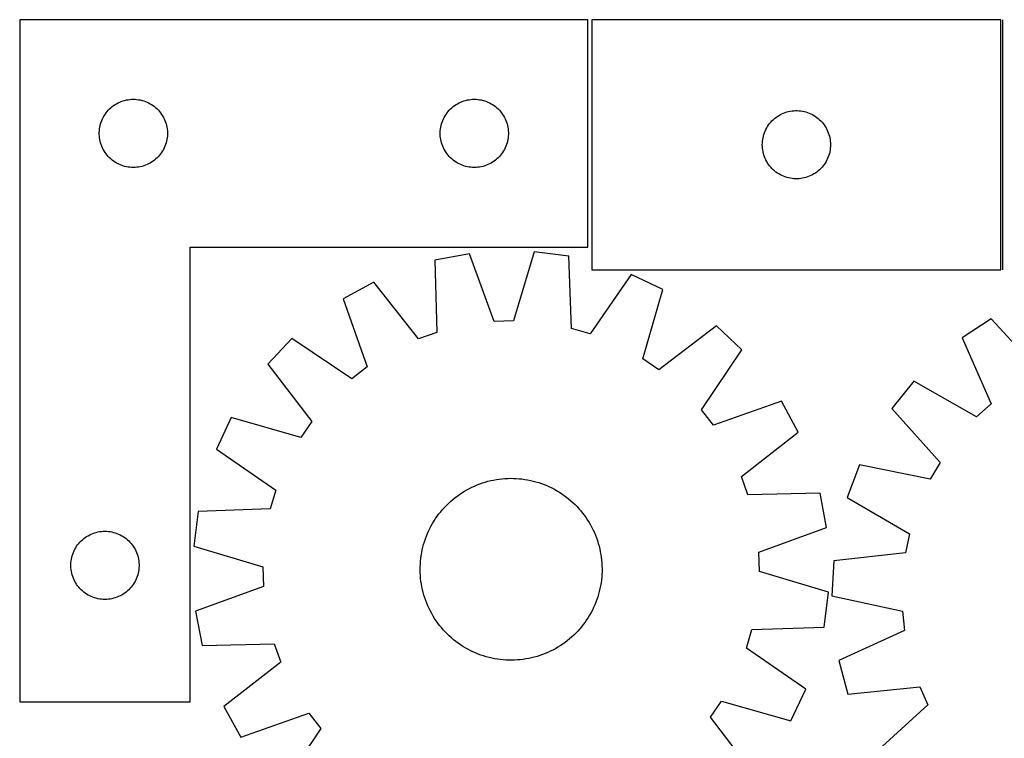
# Model space of a CAD drawing. Header units: millimetres. Extents: x 7 to 1489, y 7 to 2993.
# Tile 9 of 13: x 288 to 721, y 2677 to 2993. Entities that reach past the tile are written whole.
import ezdxf

# ---------------------------------------------------------------- set-up
doc = ezdxf.new("R2010")
doc.units = ezdxf.units.MM
doc.layers.add('COMMON', color=5, linetype='CONTINUOUS', true_color=0x0000ff)
doc.layers.add('CUT', color=7, linetype='CONTINUOUS', true_color=0x000000)

msp = doc.modelspace()

# ---------------------------------------------------------------- linework, layer by layer
at = {"layer": 'COMMON'}
msp.add_line((720.318447, 2883.444127), (720.318447, 2993.444127), dxfattribs=at)
at = {"layer": 'CUT'}
for p, q in [((287.879598, 2993.443626), (287.879598, 2693.443626)), ((537.879598, 2993.443626), (287.879598, 2993.443626)), ((537.879598, 2893.443626), (537.879598, 2993.443626)), ((719.568446, 2993.444127), (539.568446, 2993.444127)), ((539.568446, 2993.444127), (539.568446, 2883.444127)), ((719.568446, 2883.444127), (719.568446, 2993.444127)), ((336.337284, 2958.364125), (337.107417, 2958.423738)), ((337.107417, 2958.423738), (337.879598, 2958.443626)), ((337.879598, 2958.443626), (338.65178, 2958.423738)), ((338.65178, 2958.423738), (339.421913, 2958.364125)), ((486.337284, 2958.364125), (487.107417, 2958.423738)), ((487.107417, 2958.423738), (487.879598, 2958.443626)), ((487.879598, 2958.443626), (488.65178, 2958.423738)), ((488.65178, 2958.423738), (489.421913, 2958.364125)), ((326.871318, 2953.632726), (327.410436, 2954.185909)), ((327.410436, 2954.185909), (327.977317, 2954.710605)), ((327.977317, 2954.710605), (328.570456, 2955.205423)), ((328.570456, 2955.205423), (329.188282, 2955.669051)), ((329.188282, 2955.669051), (329.829156, 2956.10026)), ((329.829156, 2956.10026), (330.491377, 2956.497905)), ((330.491377, 2956.497905), (331.173192, 2956.860933)), ((331.173192, 2956.860933), (331.87279, 2957.18838)), ((331.87279, 2957.18838), (332.588317, 2957.479379)), ((332.588317, 2957.479379), (333.317876, 2957.733157)), ((333.317876, 2957.733157), (334.059532, 2957.949042)), ((334.059532, 2957.949042), (334.811317, 2958.126462)), ((334.811317, 2958.126462), (335.57124, 2958.264945)), ((335.57124, 2958.264945), (336.337284, 2958.364125)), ((339.421913, 2958.364125), (340.187957, 2958.264945)), ((340.187957, 2958.264945), (340.947879, 2958.126462)), ((340.947879, 2958.126462), (341.699665, 2957.949042)), ((341.699665, 2957.949042), (342.441321, 2957.733157)), ((342.441321, 2957.733157), (343.17088, 2957.479379)), ((343.17088, 2957.479379), (343.886407, 2957.18838)), ((343.886407, 2957.18838), (344.586005, 2956.860933)), ((344.586005, 2956.860933), (345.267819, 2956.497905)), ((345.267819, 2956.497905), (345.930041, 2956.10026)), ((345.930041, 2956.10026), (346.570915, 2955.669051)), ((346.570915, 2955.669051), (347.188741, 2955.205423)), ((347.188741, 2955.205423), (347.78188, 2954.710605)), ((347.78188, 2954.710605), (348.348761, 2954.185909)), ((348.348761, 2954.185909), (348.887879, 2953.632726)), ((476.871318, 2953.632726), (477.410436, 2954.185909)), ((477.410436, 2954.185909), (477.977317, 2954.710605)), ((477.977317, 2954.710605), (478.570456, 2955.205423)), ((478.570456, 2955.205423), (479.188282, 2955.669051)), ((479.188282, 2955.669051), (479.829156, 2956.10026)), ((479.829156, 2956.10026), (480.491377, 2956.497905)), ((480.491377, 2956.497905), (481.173192, 2956.860933)), ((481.173192, 2956.860933), (481.87279, 2957.18838)), ((481.87279, 2957.18838), (482.588317, 2957.479379)), ((482.588317, 2957.479379), (483.317876, 2957.733157)), ((483.317876, 2957.733157), (484.059532, 2957.949042)), ((484.059532, 2957.949042), (484.811317, 2958.126462)), ((484.811317, 2958.126462), (485.57124, 2958.264945)), ((485.57124, 2958.264945), (486.337284, 2958.364125)), ((489.421913, 2958.364125), (490.187957, 2958.264945)), ((490.187957, 2958.264945), (490.947879, 2958.126462)), ((490.947879, 2958.126462), (491.699665, 2957.949042)), ((491.699665, 2957.949042), (492.441321, 2957.733157)), ((492.441321, 2957.733157), (493.17088, 2957.479379)), ((493.17088, 2957.479379), (493.886407, 2957.18838)), ((493.886407, 2957.18838), (494.586005, 2956.860933)), ((494.586005, 2956.860933), (495.267819, 2956.497905)), ((495.267819, 2956.497905), (495.930041, 2956.10026)), ((495.930041, 2956.10026), (496.570915, 2955.669051)), ((496.570915, 2955.669051), (497.188741, 2955.205423)), ((497.188741, 2955.205423), (497.78188, 2954.710605)), ((497.78188, 2954.710605), (498.348761, 2954.185909)), ((498.348761, 2954.185909), (498.887879, 2953.632726)), ((323.984739, 2949.094545), (324.294065, 2949.802342)), ((324.294065, 2949.802342), (324.639416, 2950.493278)), ((324.639416, 2950.493278), (325.019879, 2951.165518)), ((325.019879, 2951.165518), (325.434443, 2951.817282)), ((325.434443, 2951.817282), (325.88201, 2952.446841)), ((325.88201, 2952.446841), (326.361392, 2953.052524)), ((326.361392, 2953.052524), (326.871318, 2953.632726)), ((348.887879, 2953.632726), (349.397805, 2953.052524)), ((349.397805, 2953.052524), (349.877187, 2952.446841)), ((349.877187, 2952.446841), (350.324754, 2951.817282)), ((350.324754, 2951.817282), (350.739318, 2951.165518)), ((350.739318, 2951.165518), (351.11978, 2950.493278)), ((351.11978, 2950.493278), (351.465132, 2949.802342)), ((351.465132, 2949.802342), (351.774458, 2949.094545)), ((473.984739, 2949.094545), (474.294065, 2949.802342)), ((474.294065, 2949.802342), (474.639416, 2950.493278)), ((474.639416, 2950.493278), (475.019879, 2951.165518)), ((475.019879, 2951.165518), (475.434443, 2951.817282)), ((475.434443, 2951.817282), (475.88201, 2952.446841)), ((475.88201, 2952.446841), (476.361392, 2953.052524)), ((476.361392, 2953.052524), (476.871318, 2953.632726)), ((498.887879, 2953.632726), (499.397805, 2953.052524)), ((499.397805, 2953.052524), (499.877187, 2952.446841)), ((499.877187, 2952.446841), (500.324754, 2951.817282)), ((500.324754, 2951.817282), (500.739318, 2951.165518)), ((500.739318, 2951.165518), (501.11978, 2950.493278)), ((501.11978, 2950.493278), (501.465132, 2949.802342)), ((501.465132, 2949.802342), (501.774458, 2949.094545)), ((619.379346, 2949.452407), (619.959548, 2949.962333)), ((619.959548, 2949.962333), (620.565232, 2950.441715)), ((620.565232, 2950.441715), (621.19479, 2950.889282)), ((621.19479, 2950.889282), (621.846554, 2951.303846)), ((621.846554, 2951.303846), (622.518795, 2951.684309)), ((622.518795, 2951.684309), (623.20973, 2952.029661)), ((623.20973, 2952.029661), (623.917528, 2952.338986)), ((623.917528, 2952.338986), (624.64031, 2952.611465)), ((624.64031, 2952.611465), (625.376162, 2952.846375)), ((625.376162, 2952.846375), (626.12313, 2953.043092)), ((626.12313, 2953.043092), (626.879235, 2953.201096)), ((626.879235, 2953.201096), (627.642471, 2953.319967)), ((627.642471, 2953.319967), (628.410814, 2953.39939)), ((628.410814, 2953.39939), (629.182227, 2953.439154)), ((629.182227, 2953.439154), (629.954665, 2953.439154)), ((629.954665, 2953.439154), (630.726078, 2953.39939)), ((630.726078, 2953.39939), (631.494421, 2953.319967)), ((631.494421, 2953.319967), (632.257657, 2953.201096)), ((632.257657, 2953.201096), (633.013762, 2953.043092)), ((633.013762, 2953.043092), (633.760731, 2952.846375)), ((633.760731, 2952.846375), (634.496582, 2952.611465)), ((634.496582, 2952.611465), (635.219365, 2952.338986)), ((635.219365, 2952.338986), (635.927162, 2952.029661)), ((635.927162, 2952.029661), (636.618097, 2951.684309)), ((636.618097, 2951.684309), (637.290338, 2951.303846)), ((637.290338, 2951.303846), (637.942102, 2950.889282)), ((637.942102, 2950.889282), (638.57166, 2950.441715)), ((638.57166, 2950.441715), (639.177344, 2949.962333)), ((639.177344, 2949.962333), (639.757546, 2949.452407)), ((323.003758, 2945.369602), (323.122629, 2946.132838)), ((323.122629, 2946.132838), (323.280633, 2946.888943)), ((323.280633, 2946.888943), (323.47735, 2947.635911)), ((323.47735, 2947.635911), (323.71226, 2948.371762)), ((323.71226, 2948.371762), (323.984739, 2949.094545)), ((351.774458, 2949.094545), (352.046937, 2948.371762)), ((352.046937, 2948.371762), (352.281847, 2947.635911)), ((352.281847, 2947.635911), (352.478564, 2946.888943)), ((352.478564, 2946.888943), (352.636568, 2946.132838)), ((352.636568, 2946.132838), (352.755439, 2945.369602)), ((473.003758, 2945.369602), (473.122629, 2946.132838)), ((473.122629, 2946.132838), (473.280633, 2946.888943)), ((473.280633, 2946.888943), (473.47735, 2947.635911)), ((473.47735, 2947.635911), (473.71226, 2948.371762)), ((473.71226, 2948.371762), (473.984739, 2949.094545)), ((501.774458, 2949.094545), (502.046937, 2948.371762)), ((502.046937, 2948.371762), (502.281847, 2947.635911)), ((502.281847, 2947.635911), (502.478564, 2946.888943)), ((502.478564, 2946.888943), (502.636568, 2946.132838)), ((502.636568, 2946.132838), (502.755439, 2945.369602)), ((616.15114, 2945.150534), (616.514168, 2945.832348)), ((616.514168, 2945.832348), (616.911813, 2946.49457)), ((616.911813, 2946.49457), (617.343021, 2947.135443)), ((617.343021, 2947.135443), (617.806649, 2947.753269)), ((617.806649, 2947.753269), (618.301467, 2948.346408)), ((618.301467, 2948.346408), (618.826163, 2948.913289)), ((618.826163, 2948.913289), (619.379346, 2949.452407)), ((639.757546, 2949.452407), (640.310729, 2948.913289)), ((640.310729, 2948.913289), (640.835425, 2948.346408)), ((640.835425, 2948.346408), (641.330243, 2947.753269)), ((641.330243, 2947.753269), (641.793871, 2947.135443)), ((641.793871, 2947.135443), (642.22508, 2946.49457)), ((642.22508, 2946.49457), (642.622725, 2945.832348)), ((642.622725, 2945.832348), (642.985752, 2945.150534)), ((322.884571, 2943.829845), (322.924336, 2944.601258)), ((322.884571, 2943.057408), (322.884571, 2943.829845)), ((322.924336, 2942.285994), (322.884571, 2943.057408)), ((322.924336, 2944.601258), (323.003758, 2945.369602)), ((323.003758, 2941.517651), (322.924336, 2942.285994)), ((323.122629, 2940.754415), (323.003758, 2941.517651)), ((352.755439, 2941.517651), (352.636568, 2940.754415)), ((352.755439, 2945.369602), (352.834861, 2944.601258)), ((352.834861, 2942.285994), (352.755439, 2941.517651)), ((352.834861, 2944.601258), (352.874625, 2943.829845)), ((352.874625, 2943.057408), (352.834861, 2942.285994)), ((352.874625, 2943.829845), (352.874625, 2943.057408)), ((472.884571, 2943.829845), (472.924336, 2944.601258)), ((472.884571, 2943.057408), (472.884571, 2943.829845)), ((472.924336, 2942.285994), (472.884571, 2943.057408)), ((472.924336, 2944.601258), (473.003758, 2945.369602)), ((473.003758, 2941.517651), (472.924336, 2942.285994)), ((473.122629, 2940.754415), (473.003758, 2941.517651)), ((502.755439, 2941.517651), (502.636568, 2940.754415)), ((502.755439, 2945.369602), (502.834861, 2944.601258)), ((502.834861, 2942.285994), (502.755439, 2941.517651)), ((502.834861, 2944.601258), (502.874625, 2943.829845)), ((502.874625, 2943.057408), (502.834861, 2942.285994)), ((502.874625, 2943.829845), (502.874625, 2943.057408)), ((614.747128, 2940.752485), (614.885611, 2941.512408)), ((614.885611, 2941.512408), (615.06303, 2942.264193)), ((615.06303, 2942.264193), (615.278915, 2943.005849)), ((615.278915, 2943.005849), (615.532694, 2943.735408)), ((615.532694, 2943.735408), (615.823693, 2944.450935)), ((615.823693, 2944.450935), (616.15114, 2945.150534)), ((642.985752, 2945.150534), (643.3132, 2944.450935)), ((643.3132, 2944.450935), (643.604198, 2943.735408)), ((643.604198, 2943.735408), (643.857977, 2943.005849)), ((643.857977, 2943.005849), (644.073862, 2942.264193)), ((644.073862, 2942.264193), (644.251281, 2941.512408)), ((644.251281, 2941.512408), (644.389765, 2940.752485)), ((323.280633, 2939.99831), (323.122629, 2940.754415)), ((323.47735, 2939.251342), (323.280633, 2939.99831)), ((323.71226, 2938.515491), (323.47735, 2939.251342)), ((323.984739, 2937.792708), (323.71226, 2938.515491)), ((324.294065, 2937.084911), (323.984739, 2937.792708)), ((324.639416, 2936.393975), (324.294065, 2937.084911)), ((351.465132, 2937.084911), (351.11978, 2936.393975)), ((351.774458, 2937.792708), (351.465132, 2937.084911)), ((352.046937, 2938.515491), (351.774458, 2937.792708)), ((352.281847, 2939.251342), (352.046937, 2938.515491)), ((352.478564, 2939.99831), (352.281847, 2939.251342)), ((352.636568, 2940.754415), (352.478564, 2939.99831)), ((473.280633, 2939.99831), (473.122629, 2940.754415)), ((473.47735, 2939.251342), (473.280633, 2939.99831)), ((473.71226, 2938.515491), (473.47735, 2939.251342)), ((473.984739, 2937.792708), (473.71226, 2938.515491)), ((474.294065, 2937.084911), (473.984739, 2937.792708)), ((474.639416, 2936.393975), (474.294065, 2937.084911)), ((501.465132, 2937.084911), (501.11978, 2936.393975)), ((501.774458, 2937.792708), (501.465132, 2937.084911)), ((502.046937, 2938.515491), (501.774458, 2937.792708)), ((502.281847, 2939.251342), (502.046937, 2938.515491)), ((502.478564, 2939.99831), (502.281847, 2939.251342)), ((502.636568, 2940.754415), (502.478564, 2939.99831)), ((614.568446, 2938.444127), (614.588335, 2939.216308)), ((614.588335, 2937.671945), (614.568446, 2938.444127)), ((614.588335, 2939.216308), (614.647948, 2939.986442)), ((614.647948, 2936.901812), (614.588335, 2937.671945)), ((614.647948, 2939.986442), (614.747128, 2940.752485)), ((614.747128, 2936.135768), (614.647948, 2936.901812)), ((644.389765, 2940.752485), (644.488944, 2939.986442)), ((644.488944, 2936.901812), (644.389765, 2936.135768)), ((644.488944, 2939.986442), (644.548557, 2939.216308)), ((644.548557, 2937.671945), (644.488944, 2936.901812)), ((644.548557, 2939.216308), (644.568446, 2938.444127)), ((644.568446, 2938.444127), (644.548557, 2937.671945)), ((325.019879, 2935.721734), (324.639416, 2936.393975)), ((325.434443, 2935.069971), (325.019879, 2935.721734)), ((325.88201, 2934.440412), (325.434443, 2935.069971)), ((326.361392, 2933.834729), (325.88201, 2934.440412)), ((326.871318, 2933.254526), (326.361392, 2933.834729)), ((327.410436, 2932.701344), (326.871318, 2933.254526)), ((327.977317, 2932.176647), (327.410436, 2932.701344)), ((348.348761, 2932.701344), (347.78188, 2932.176647)), ((348.887879, 2933.254526), (348.348761, 2932.701344)), ((349.397805, 2933.834729), (348.887879, 2933.254526)), ((349.877187, 2934.440412), (349.397805, 2933.834729)), ((350.324754, 2935.069971), (349.877187, 2934.440412)), ((350.739318, 2935.721734), (350.324754, 2935.069971)), ((351.11978, 2936.393975), (350.739318, 2935.721734)), ((475.019879, 2935.721734), (474.639416, 2936.393975)), ((475.434443, 2935.069971), (475.019879, 2935.721734)), ((475.88201, 2934.440412), (475.434443, 2935.069971)), ((476.361392, 2933.834729), (475.88201, 2934.440412)), ((476.871318, 2933.254526), (476.361392, 2933.834729)), ((477.410436, 2932.701344), (476.871318, 2933.254526)), ((477.977317, 2932.176647), (477.410436, 2932.701344)), ((498.348761, 2932.701344), (497.78188, 2932.176647)), ((498.887879, 2933.254526), (498.348761, 2932.701344)), ((499.397805, 2933.834729), (498.887879, 2933.254526)), ((499.877187, 2934.440412), (499.397805, 2933.834729)), ((500.324754, 2935.069971), (499.877187, 2934.440412)), ((500.739318, 2935.721734), (500.324754, 2935.069971)), ((501.11978, 2936.393975), (500.739318, 2935.721734)), ((614.885611, 2935.375846), (614.747128, 2936.135768)), ((615.06303, 2934.62406), (614.885611, 2935.375846)), ((615.278915, 2933.882404), (615.06303, 2934.62406)), ((615.532694, 2933.152845), (615.278915, 2933.882404)), ((615.823693, 2932.437318), (615.532694, 2933.152845)), ((616.15114, 2931.73772), (615.823693, 2932.437318)), ((643.3132, 2932.437318), (642.985752, 2931.73772)), ((643.604198, 2933.152845), (643.3132, 2932.437318)), ((643.857977, 2933.882404), (643.604198, 2933.152845)), ((644.073862, 2934.62406), (643.857977, 2933.882404)), ((644.251281, 2935.375846), (644.073862, 2934.62406)), ((644.389765, 2936.135768), (644.251281, 2935.375846)), ((328.570456, 2931.681829), (327.977317, 2932.176647)), ((329.188282, 2931.218201), (328.570456, 2931.681829)), ((329.829156, 2930.786993), (329.188282, 2931.218201)), ((330.491377, 2930.389348), (329.829156, 2930.786993)), ((331.173192, 2930.02632), (330.491377, 2930.389348)), ((331.87279, 2929.698873), (331.173192, 2930.02632)), ((332.588317, 2929.407874), (331.87279, 2929.698873)), ((333.317876, 2929.154096), (332.588317, 2929.407874)), ((334.059532, 2928.938211), (333.317876, 2929.154096)), ((334.811317, 2928.760791), (334.059532, 2928.938211)), ((335.57124, 2928.622308), (334.811317, 2928.760791)), ((336.337284, 2928.523128), (335.57124, 2928.622308)), ((337.107417, 2928.463515), (336.337284, 2928.523128)), ((337.879598, 2928.443626), (337.107417, 2928.463515)), ((338.65178, 2928.463515), (337.879598, 2928.443626)), ((339.421913, 2928.523128), (338.65178, 2928.463515)), ((340.187957, 2928.622308), (339.421913, 2928.523128)), ((340.947879, 2928.760791), (340.187957, 2928.622308)), ((341.699665, 2928.938211), (340.947879, 2928.760791)), ((342.441321, 2929.154096), (341.699665, 2928.938211)), ((343.17088, 2929.407874), (342.441321, 2929.154096)), ((343.886407, 2929.698873), (343.17088, 2929.407874)), ((344.586005, 2930.02632), (343.886407, 2929.698873)), ((345.267819, 2930.389348), (344.586005, 2930.02632)), ((345.930041, 2930.786993), (345.267819, 2930.389348)), ((346.570915, 2931.218201), (345.930041, 2930.786993)), ((347.188741, 2931.681829), (346.570915, 2931.218201)), ((347.78188, 2932.176647), (347.188741, 2931.681829)), ((478.570456, 2931.681829), (477.977317, 2932.176647)), ((479.188282, 2931.218201), (478.570456, 2931.681829)), ((479.829156, 2930.786993), (479.188282, 2931.218201)), ((480.491377, 2930.389348), (479.829156, 2930.786993)), ((481.173192, 2930.02632), (480.491377, 2930.389348)), ((481.87279, 2929.698873), (481.173192, 2930.02632)), ((482.588317, 2929.407874), (481.87279, 2929.698873)), ((483.317876, 2929.154096), (482.588317, 2929.407874)), ((484.059532, 2928.938211), (483.317876, 2929.154096)), ((484.811317, 2928.760791), (484.059532, 2928.938211)), ((485.57124, 2928.622308), (484.811317, 2928.760791)), ((486.337284, 2928.523128), (485.57124, 2928.622308)), ((487.107417, 2928.463515), (486.337284, 2928.523128)), ((487.879598, 2928.443626), (487.107417, 2928.463515)), ((488.65178, 2928.463515), (487.879598, 2928.443626)), ((489.421913, 2928.523128), (488.65178, 2928.463515)), ((490.187957, 2928.622308), (489.421913, 2928.523128)), ((490.947879, 2928.760791), (490.187957, 2928.622308)), ((491.699665, 2928.938211), (490.947879, 2928.760791)), ((492.441321, 2929.154096), (491.699665, 2928.938211)), ((493.17088, 2929.407874), (492.441321, 2929.154096)), ((493.886407, 2929.698873), (493.17088, 2929.407874)), ((494.586005, 2930.02632), (493.886407, 2929.698873)), ((495.267819, 2930.389348), (494.586005, 2930.02632)), ((495.930041, 2930.786993), (495.267819, 2930.389348)), ((496.570915, 2931.218201), (495.930041, 2930.786993)), ((497.188741, 2931.681829), (496.570915, 2931.218201)), ((497.78188, 2932.176647), (497.188741, 2931.681829)), ((616.514168, 2931.055906), (616.15114, 2931.73772)), ((616.911813, 2930.393684), (616.514168, 2931.055906)), ((617.343021, 2929.75281), (616.911813, 2930.393684)), ((617.806649, 2929.134984), (617.343021, 2929.75281)), ((618.301467, 2928.541845), (617.806649, 2929.134984)), ((618.826163, 2927.974964), (618.301467, 2928.541845)), ((640.835425, 2928.541845), (640.310729, 2927.974964)), ((641.330243, 2929.134984), (640.835425, 2928.541845)), ((641.793871, 2929.75281), (641.330243, 2929.134984)), ((642.22508, 2930.393684), (641.793871, 2929.75281)), ((642.622725, 2931.055906), (642.22508, 2930.393684)), ((642.985752, 2931.73772), (642.622725, 2931.055906)), ((619.379346, 2927.435846), (618.826163, 2927.974964)), ((619.959548, 2926.92592), (619.379346, 2927.435846)), ((620.565232, 2926.446538), (619.959548, 2926.92592)), ((621.19479, 2925.998971), (620.565232, 2926.446538)), ((621.846554, 2925.584407), (621.19479, 2925.998971)), ((622.518795, 2925.203945), (621.846554, 2925.584407)), ((623.20973, 2924.858593), (622.518795, 2925.203945)), ((623.917528, 2924.549267), (623.20973, 2924.858593)), ((624.64031, 2924.276788), (623.917528, 2924.549267)), ((625.376162, 2924.041879), (624.64031, 2924.276788)), ((626.12313, 2923.845161), (625.376162, 2924.041879)), ((626.879235, 2923.687157), (626.12313, 2923.845161)), ((633.013762, 2923.845161), (632.257657, 2923.687157)), ((633.760731, 2924.041879), (633.013762, 2923.845161)), ((634.496582, 2924.276788), (633.760731, 2924.041879)), ((635.219365, 2924.549267), (634.496582, 2924.276788)), ((635.927162, 2924.858593), (635.219365, 2924.549267)), ((636.618097, 2925.203945), (635.927162, 2924.858593)), ((637.290338, 2925.584407), (636.618097, 2925.203945)), ((637.942102, 2925.998971), (637.290338, 2925.584407)), ((638.57166, 2926.446538), (637.942102, 2925.998971)), ((639.177344, 2926.92592), (638.57166, 2926.446538)), ((639.757546, 2927.435846), (639.177344, 2926.92592)), ((640.310729, 2927.974964), (639.757546, 2927.435846)), ((627.642471, 2923.568287), (626.879235, 2923.687157)), ((628.410814, 2923.488864), (627.642471, 2923.568287)), ((629.182227, 2923.4491), (628.410814, 2923.488864)), ((629.954665, 2923.4491), (629.182227, 2923.4491)), ((630.726078, 2923.488864), (629.954665, 2923.4491)), ((631.494421, 2923.568287), (630.726078, 2923.488864)), ((632.257657, 2923.687157), (631.494421, 2923.568287)), ((362.879598, 2693.443626), (362.879598, 2893.443626)), ((362.879598, 2893.443626), (537.879598, 2893.443626)), ((485.685252, 2890.511569), (470.566458, 2887.656291)), ((496.554939, 2860.664883), (485.685252, 2890.511569)), ((514.211617, 2891.355572), (505.125532, 2860.918459)), ((529.472774, 2889.399138), (514.211617, 2891.355572)), ((530.587327, 2857.654335), (529.472774, 2889.399138)), ((470.566458, 2887.656291), (471.330663, 2855.901122)), ((556.86377, 2881.386701), (538.816805, 2855.247042)), ((539.568446, 2883.444127), (719.568446, 2883.444127)), ((570.773422, 2874.810066), (556.86377, 2881.386701)), ((443.697084, 2878.038465), (430.200586, 2870.650969)), ((463.257904, 2853.011498), (443.697084, 2878.038465)), ((562.023742, 2844.274548), (570.773422, 2874.810066)), ((430.200586, 2870.650969), (440.740276, 2840.686162)), ((505.125532, 2860.918459), (496.554939, 2860.664883)), ((715.315992, 2861.913923), (702.425813, 2853.5131)), ((736.738593, 2838.460845), (715.315992, 2861.913923)), ((471.330663, 2855.901122), (463.257904, 2853.011498)), ((538.816805, 2855.247042), (530.587327, 2857.654335)), ((594.347828, 2858.725502), (569.106546, 2839.442027)), ((605.544401, 2848.172431), (594.347828, 2858.725502)), ((407.618365, 2853.20078), (397.065294, 2842.004207)), ((433.955568, 2835.443346), (407.618365, 2853.20078)), ((702.425813, 2853.5131), (715.232551, 2824.444866)), ((587.786967, 2821.835228), (605.544401, 2848.172431)), ((397.065294, 2842.004207), (416.348769, 2816.762925)), ((569.106546, 2839.442027), (562.023742, 2844.274548)), ((440.740276, 2840.686162), (433.955568, 2835.443346)), ((681.248409, 2834.382407), (671.585118, 2822.409465)), ((708.869914, 2818.697152), (681.248409, 2834.382407)), ((622.99459, 2825.59021), (593.029782, 2815.050521)), ((630.382085, 2812.093712), (622.99459, 2825.59021)), ((715.232551, 2824.444866), (708.869914, 2818.697152)), ((593.029782, 2815.050521), (587.786967, 2821.835228)), ((671.585118, 2822.409465), (692.747628, 2798.721431)), ((380.98073, 2818.429801), (374.404095, 2804.520149)), ((411.516248, 2809.680121), (380.98073, 2818.429801)), ((416.348769, 2816.762925), (411.516248, 2809.680121)), ((605.355118, 2792.532892), (630.382085, 2812.093712)), ((374.404095, 2804.520149), (400.543754, 2786.473185)), ((692.747628, 2798.721431), (688.472541, 2791.288868)), ((657.355919, 2797.670918), (651.865426, 2783.297852)), ((688.472541, 2791.288868), (657.355919, 2797.670918)), ((490.291517, 2789.276621), (491.477884, 2789.690796)), ((491.477884, 2789.690796), (492.676675, 2790.067502)), ((492.676675, 2790.067502), (493.886707, 2790.406367)), ((493.886707, 2790.406367), (495.106786, 2790.707056)), ((495.106786, 2790.707056), (496.335707, 2790.969274)), ((496.335707, 2790.969274), (497.572259, 2791.192761)), ((497.572259, 2791.192761), (498.815221, 2791.377297)), ((498.815221, 2791.377297), (500.063365, 2791.522699)), ((500.063365, 2791.522699), (501.315461, 2791.628824)), ((501.315461, 2791.628824), (502.570273, 2791.695568)), ((502.570273, 2791.695568), (503.826562, 2791.722864)), ((503.826562, 2791.722864), (505.083088, 2791.710685)), ((505.083088, 2791.710685), (506.338612, 2791.659045)), ((506.338612, 2791.659045), (507.591894, 2791.567992)), ((507.591894, 2791.567992), (508.841698, 2791.437619)), ((508.841698, 2791.437619), (510.08679, 2791.268052)), ((510.08679, 2791.268052), (511.325941, 2791.059459)), ((511.325941, 2791.059459), (512.557929, 2790.812047)), ((512.557929, 2790.812047), (513.781538, 2790.526059)), ((513.781538, 2790.526059), (514.995559, 2790.201778)), ((514.995559, 2790.201778), (516.198796, 2789.839524)), ((516.198796, 2789.839524), (517.39006, 2789.439653)), ((608.244743, 2784.460133), (605.355118, 2792.532892)), ((400.543754, 2786.473185), (398.136461, 2778.243707)), ((481.385246, 2784.670949), (482.43134, 2785.367149)), ((482.43134, 2785.367149), (483.498786, 2786.030147)), ((483.498786, 2786.030147), (484.58653, 2786.659288)), ((484.58653, 2786.659288), (485.693499, 2787.253952)), ((485.693499, 2787.253952), (486.818601, 2787.813552)), ((486.818601, 2787.813552), (487.960726, 2788.337536)), ((487.960726, 2788.337536), (489.118745, 2788.825386)), ((489.118745, 2788.825386), (490.291517, 2789.276621)), ((517.39006, 2789.439653), (518.568177, 2789.002562)), ((518.568177, 2789.002562), (519.731982, 2788.528681)), ((519.731982, 2788.528681), (520.880328, 2788.018477)), ((520.880328, 2788.018477), (522.012082, 2787.472455)), ((522.012082, 2787.472455), (523.126126, 2786.891153)), ((523.126126, 2786.891153), (524.221362, 2786.275145)), ((524.221362, 2786.275145), (525.296708, 2785.625038)), ((525.296708, 2785.625038), (526.351103, 2784.941475)), ((639.999911, 2785.224338), (608.244743, 2784.460133)), ((642.855189, 2770.105544), (639.999911, 2785.224338)), ((476.510396, 2780.717071), (477.434701, 2781.568345)), ((477.434701, 2781.568345), (478.385289, 2782.390166)), ((478.385289, 2782.390166), (479.361222, 2783.181722)), ((479.361222, 2783.181722), (480.361537, 2783.942233)), ((480.361537, 2783.942233), (481.385246, 2784.670949)), ((526.351103, 2784.941475), (527.383506, 2784.22513)), ((527.383506, 2784.22513), (528.392899, 2783.47671)), ((528.392899, 2783.47671), (529.378285, 2782.696953)), ((529.378285, 2782.696953), (530.338693, 2781.88663)), ((530.338693, 2781.88663), (531.273173, 2781.046539)), ((531.273173, 2781.046539), (532.180805, 2780.17751)), ((651.865426, 2783.297852), (679.312173, 2767.308768)), ((366.391658, 2777.129153), (364.435224, 2761.867996)), ((398.136461, 2778.243707), (366.391658, 2777.129153)), ((472.314086, 2776.049278), (473.093843, 2777.034665)), ((473.093843, 2777.034665), (473.904166, 2777.995072)), ((473.904166, 2777.995072), (474.744257, 2778.929553)), ((474.744257, 2778.929553), (475.613286, 2779.837184)), ((475.613286, 2779.837184), (476.510396, 2780.717071)), ((532.180805, 2780.17751), (533.060692, 2779.2804)), ((533.060692, 2779.2804), (533.911966, 2778.356095)), ((533.911966, 2778.356095), (534.733786, 2777.405507)), ((534.733786, 2777.405507), (535.525343, 2776.429574)), ((469.515651, 2771.877741), (470.165758, 2772.953087)), ((470.165758, 2772.953087), (470.849321, 2774.007482)), ((470.849321, 2774.007482), (471.565666, 2775.039885)), ((471.565666, 2775.039885), (472.314086, 2776.049278)), ((535.525343, 2776.429574), (536.285854, 2775.429259)), ((536.285854, 2775.429259), (537.014569, 2774.40555)), ((537.014569, 2774.40555), (537.710769, 2773.359456)), ((537.710769, 2773.359456), (538.373767, 2772.29201)), ((538.373767, 2772.29201), (539.002909, 2771.204266)), ((320.817876, 2767.733157), (321.559532, 2767.949042)), ((321.559532, 2767.949042), (322.311317, 2768.126462)), ((322.311317, 2768.126462), (323.07124, 2768.264945)), ((323.07124, 2768.264945), (323.837284, 2768.364125)), ((323.837284, 2768.364125), (324.607417, 2768.423738)), ((324.607417, 2768.423738), (325.379598, 2768.443626)), ((325.379598, 2768.443626), (326.15178, 2768.423738)), ((326.15178, 2768.423738), (326.921913, 2768.364125)), ((326.921913, 2768.364125), (327.687957, 2768.264945)), ((327.687957, 2768.264945), (328.447879, 2768.126462)), ((328.447879, 2768.126462), (329.199665, 2767.949042)), ((329.199665, 2767.949042), (329.941321, 2767.733157)), ((467.262115, 2767.388361), (467.772319, 2768.536708)), ((467.772319, 2768.536708), (468.318341, 2769.668461)), ((468.318341, 2769.668461), (468.899643, 2770.782506)), ((468.899643, 2770.782506), (469.515651, 2771.877741)), ((539.002909, 2771.204266), (539.597573, 2770.097297)), ((539.597573, 2770.097297), (540.157173, 2768.972195)), ((540.157173, 2768.972195), (540.681157, 2767.83007)), ((540.681157, 2767.83007), (541.169007, 2766.672051)), ((613.008504, 2759.235857), (642.855189, 2770.105544)), ((313.861392, 2763.052524), (314.371318, 2763.632726)), ((314.371318, 2763.632726), (314.910436, 2764.185909)), ((314.910436, 2764.185909), (315.477317, 2764.710605)), ((315.477317, 2764.710605), (316.070456, 2765.205423)), ((316.070456, 2765.205423), (316.688282, 2765.669051)), ((316.688282, 2765.669051), (317.329156, 2766.10026)), ((317.329156, 2766.10026), (317.991377, 2766.497905)), ((317.991377, 2766.497905), (318.673192, 2766.860933)), ((318.673192, 2766.860933), (319.37279, 2767.18838)), ((319.37279, 2767.18838), (320.088317, 2767.479379)), ((320.088317, 2767.479379), (320.817876, 2767.733157)), ((329.941321, 2767.733157), (330.67088, 2767.479379)), ((330.67088, 2767.479379), (331.386407, 2767.18838)), ((331.386407, 2767.18838), (332.086005, 2766.860933)), ((332.086005, 2766.860933), (332.767819, 2766.497905)), ((332.767819, 2766.497905), (333.430041, 2766.10026)), ((333.430041, 2766.10026), (334.070915, 2765.669051)), ((334.070915, 2765.669051), (334.688741, 2765.205423)), ((334.688741, 2765.205423), (335.28188, 2764.710605)), ((335.28188, 2764.710605), (335.848761, 2764.185909)), ((335.848761, 2764.185909), (336.387879, 2763.632726)), ((336.387879, 2763.632726), (336.897805, 2763.052524)), ((465.589018, 2762.651939), (465.951272, 2763.855175)), ((465.951272, 2763.855175), (466.351143, 2765.04644)), ((466.351143, 2765.04644), (466.788234, 2766.224556)), ((466.788234, 2766.224556), (467.262115, 2767.388361)), ((541.169007, 2766.672051), (541.620242, 2765.499279)), ((541.620242, 2765.499279), (542.034417, 2764.312912)), ((542.034417, 2764.312912), (542.411122, 2763.114121)), ((679.312173, 2767.308768), (677.543113, 2758.918905)), ((311.484739, 2759.094545), (311.794065, 2759.802342)), ((311.794065, 2759.802342), (312.139416, 2760.493278)), ((312.139416, 2760.493278), (312.519879, 2761.165518)), ((312.519879, 2761.165518), (312.934443, 2761.817282)), ((312.934443, 2761.817282), (313.38201, 2762.446841)), ((313.38201, 2762.446841), (313.861392, 2763.052524)), ((336.897805, 2763.052524), (337.377187, 2762.446841)), ((337.377187, 2762.446841), (337.824754, 2761.817282)), ((337.824754, 2761.817282), (338.239318, 2761.165518)), ((338.239318, 2761.165518), (338.61978, 2760.493278)), ((338.61978, 2760.493278), (338.965132, 2759.802342)), ((338.965132, 2759.802342), (339.274458, 2759.094545)), ((364.435224, 2761.867996), (394.872337, 2752.781912)), ((464.731337, 2758.982321), (464.978749, 2760.214308)), ((464.978749, 2760.214308), (465.264737, 2761.437917)), ((465.264737, 2761.437917), (465.589018, 2762.651939)), ((542.411122, 2763.114121), (542.749987, 2761.904089)), ((542.749987, 2761.904089), (543.050677, 2760.68401)), ((543.050677, 2760.68401), (543.312895, 2759.455089)), ((543.312895, 2759.455089), (543.536382, 2758.218537)), ((613.26208, 2750.665264), (613.008504, 2759.235857)), ((310.424336, 2754.601258), (310.503758, 2755.369602)), ((310.503758, 2755.369602), (310.622629, 2756.132838)), ((310.622629, 2756.132838), (310.780633, 2756.888943)), ((310.780633, 2756.888943), (310.97735, 2757.635911)), ((310.97735, 2757.635911), (311.21226, 2758.371762)), ((311.21226, 2758.371762), (311.484739, 2759.094545)), ((339.274458, 2759.094545), (339.546937, 2758.371762)), ((339.546937, 2758.371762), (339.781847, 2757.635911)), ((339.781847, 2757.635911), (339.978564, 2756.888943)), ((339.978564, 2756.888943), (340.136568, 2756.132838)), ((340.136568, 2756.132838), (340.255439, 2755.369602)), ((340.255439, 2755.369602), (340.334861, 2754.601258)), ((464.131751, 2753.994991), (464.222804, 2755.248274)), ((464.222804, 2755.248274), (464.353178, 2756.498077)), ((464.353178, 2756.498077), (464.522744, 2757.743169)), ((464.522744, 2757.743169), (464.731337, 2758.982321)), ((543.536382, 2758.218537), (543.720917, 2756.975575)), ((543.720917, 2756.975575), (543.866319, 2755.727431)), ((543.866319, 2755.727431), (543.972445, 2754.475335)), ((645.977285, 2755.373031), (645.197037, 2740.006777)), ((677.543113, 2758.918905), (645.977285, 2755.373031)), ((310.384571, 2753.829845), (310.424336, 2754.601258)), ((310.384571, 2753.057408), (310.384571, 2753.829845)), ((310.424336, 2752.285994), (310.384571, 2753.057408)), ((310.503758, 2751.517651), (310.424336, 2752.285994)), ((310.622629, 2750.754415), (310.503758, 2751.517651)), ((310.780633, 2749.99831), (310.622629, 2750.754415)), ((340.136568, 2750.754415), (339.978564, 2749.99831)), ((340.255439, 2751.517651), (340.136568, 2750.754415)), ((340.334861, 2752.285994), (340.255439, 2751.517651)), ((340.334861, 2754.601258), (340.374625, 2753.829845)), ((340.374625, 2753.057408), (340.334861, 2752.285994)), ((340.374625, 2753.829845), (340.374625, 2753.057408)), ((394.872337, 2752.781912), (395.125913, 2744.211318)), ((464.067932, 2751.482941), (464.080111, 2752.739468)), ((464.095228, 2750.226652), (464.067932, 2751.482941)), ((464.080111, 2752.739468), (464.131751, 2753.994991)), ((543.972445, 2754.475335), (544.039188, 2753.220523)), ((544.054306, 2750.707708), (544.002665, 2749.452184)), ((544.039188, 2753.220523), (544.066485, 2751.964234)), ((544.066485, 2751.964234), (544.054306, 2750.707708)), ((643.699192, 2741.579179), (613.26208, 2750.665264)), ((310.97735, 2749.251342), (310.780633, 2749.99831)), ((311.21226, 2748.515491), (310.97735, 2749.251342)), ((311.484739, 2747.792708), (311.21226, 2748.515491)), ((311.794065, 2747.084911), (311.484739, 2747.792708)), ((312.139416, 2746.393975), (311.794065, 2747.084911)), ((312.519879, 2745.721734), (312.139416, 2746.393975)), ((338.61978, 2746.393975), (338.239318, 2745.721734)), ((338.965132, 2747.084911), (338.61978, 2746.393975)), ((339.274458, 2747.792708), (338.965132, 2747.084911)), ((339.546937, 2748.515491), (339.274458, 2747.792708)), ((339.781847, 2749.251342), (339.546937, 2748.515491)), ((339.978564, 2749.99831), (339.781847, 2749.251342)), ((464.161972, 2748.971841), (464.095228, 2750.226652)), ((464.268097, 2747.719745), (464.161972, 2748.971841)), ((464.4135, 2746.4716), (464.268097, 2747.719745)), ((464.598035, 2745.228639), (464.4135, 2746.4716)), ((543.781239, 2746.949098), (543.611672, 2745.704006)), ((543.911613, 2748.198902), (543.781239, 2746.949098)), ((544.002665, 2749.452184), (543.911613, 2748.198902)), ((312.934443, 2745.069971), (312.519879, 2745.721734)), ((313.38201, 2744.440412), (312.934443, 2745.069971)), ((313.861392, 2743.834729), (313.38201, 2744.440412)), ((314.371318, 2743.254526), (313.861392, 2743.834729)), ((314.910436, 2742.701344), (314.371318, 2743.254526)), ((315.477317, 2742.176647), (314.910436, 2742.701344)), ((316.070456, 2741.681829), (315.477317, 2742.176647)), ((335.28188, 2742.176647), (334.688741, 2741.681829)), ((335.848761, 2742.701344), (335.28188, 2742.176647)), ((336.387879, 2743.254526), (335.848761, 2742.701344)), ((336.897805, 2743.834729), (336.387879, 2743.254526)), ((337.377187, 2744.440412), (336.897805, 2743.834729)), ((337.824754, 2745.069971), (337.377187, 2744.440412)), ((338.239318, 2745.721734), (337.824754, 2745.069971)), ((395.125913, 2744.211318), (365.279227, 2733.341631)), ((464.821522, 2743.992087), (464.598035, 2745.228639)), ((465.08374, 2742.763165), (464.821522, 2743.992087)), ((465.384429, 2741.543086), (465.08374, 2742.763165)), ((542.86968, 2742.009258), (542.545399, 2740.795237)), ((543.155668, 2743.232867), (542.86968, 2742.009258)), ((543.40308, 2744.464855), (543.155668, 2743.232867)), ((543.611672, 2745.704006), (543.40308, 2744.464855)), ((316.688282, 2741.218201), (316.070456, 2741.681829)), ((317.329156, 2740.786993), (316.688282, 2741.218201)), ((317.991377, 2740.389348), (317.329156, 2740.786993)), ((318.673192, 2740.02632), (317.991377, 2740.389348)), ((319.37279, 2739.698873), (318.673192, 2740.02632)), ((320.088317, 2739.407874), (319.37279, 2739.698873)), ((320.817876, 2739.154096), (320.088317, 2739.407874)), ((321.559532, 2738.938211), (320.817876, 2739.154096)), ((322.311317, 2738.760791), (321.559532, 2738.938211)), ((323.07124, 2738.622308), (322.311317, 2738.760791)), ((323.837284, 2738.523128), (323.07124, 2738.622308)), ((324.607417, 2738.463515), (323.837284, 2738.523128)), ((325.379598, 2738.443626), (324.607417, 2738.463515)), ((326.15178, 2738.463515), (325.379598, 2738.443626)), ((326.921913, 2738.523128), (326.15178, 2738.463515)), ((327.687957, 2738.622308), (326.921913, 2738.523128)), ((328.447879, 2738.760791), (327.687957, 2738.622308)), ((329.199665, 2738.938211), (328.447879, 2738.760791)), ((329.941321, 2739.154096), (329.199665, 2738.938211)), ((330.67088, 2739.407874), (329.941321, 2739.154096)), ((331.386407, 2739.698873), (330.67088, 2739.407874)), ((332.086005, 2740.02632), (331.386407, 2739.698873)), ((332.767819, 2740.389348), (332.086005, 2740.02632)), ((333.430041, 2740.786993), (332.767819, 2740.389348)), ((334.070915, 2741.218201), (333.430041, 2740.786993)), ((334.688741, 2741.681829), (334.070915, 2741.218201)), ((465.723294, 2740.333054), (465.384429, 2741.543086)), ((466.1, 2739.134263), (465.723294, 2740.333054)), ((466.514175, 2737.947896), (466.1, 2739.134263)), ((466.96541, 2736.775125), (466.514175, 2737.947896)), ((541.783274, 2738.400736), (541.346183, 2737.22262)), ((542.183144, 2739.592), (541.783274, 2738.400736)), ((542.545399, 2740.795237), (542.183144, 2739.592)), ((641.742759, 2726.318022), (643.699192, 2741.579179)), ((645.197037, 2740.006777), (676.241344, 2733.281766)), ((365.279227, 2733.341631), (368.134505, 2718.222837)), ((467.45326, 2735.617105), (466.96541, 2736.775125)), ((467.977244, 2734.474981), (467.45326, 2735.617105)), ((468.536844, 2733.349879), (467.977244, 2734.474981)), ((469.131508, 2732.242909), (468.536844, 2733.349879)), ((539.816076, 2733.778714), (539.234774, 2732.66467)), ((540.362098, 2734.910468), (539.816076, 2733.778714)), ((540.872301, 2736.058814), (540.362098, 2734.910468)), ((541.346183, 2737.22262), (540.872301, 2736.058814)), ((676.241344, 2733.281766), (677.151477, 2724.755863)), ((469.760649, 2731.155165), (469.131508, 2732.242909)), ((470.423647, 2730.087719), (469.760649, 2731.155165)), ((471.119848, 2729.041625), (470.423647, 2730.087719)), ((471.848563, 2728.017916), (471.119848, 2729.041625)), ((537.285096, 2729.439694), (536.568751, 2728.40729)), ((537.968659, 2730.494088), (537.285096, 2729.439694)), ((538.618765, 2731.569434), (537.968659, 2730.494088)), ((539.234774, 2732.66467), (538.618765, 2731.569434)), ((472.609074, 2727.017601), (471.848563, 2728.017916)), ((473.40063, 2726.041668), (472.609074, 2727.017601)), ((474.222451, 2725.09108), (473.40063, 2726.041668)), ((475.073725, 2724.166775), (474.222451, 2725.09108)), ((533.39016, 2724.517623), (532.521131, 2723.609991)), ((534.230251, 2725.452103), (533.39016, 2724.517623)), ((535.040574, 2726.412511), (534.230251, 2725.452103)), ((535.820331, 2727.397897), (535.040574, 2726.412511)), ((536.568751, 2728.40729), (535.820331, 2727.397897)), ((607.590662, 2716.973991), (609.997956, 2725.203469)), ((609.997956, 2725.203469), (641.742759, 2726.318022)), ((677.151477, 2724.755863), (648.226326, 2711.629158)), ((475.953612, 2723.269666), (475.073725, 2724.166775)), ((476.861243, 2722.400636), (475.953612, 2723.269666)), ((477.795724, 2721.560546), (476.861243, 2722.400636)), ((478.756132, 2720.750222), (477.795724, 2721.560546)), ((479.741518, 2719.970465), (478.756132, 2720.750222)), ((528.773195, 2720.265453), (527.77288, 2719.504942)), ((529.749128, 2721.05701), (528.773195, 2720.265453)), ((530.699716, 2721.87883), (529.749128, 2721.05701)), ((531.624021, 2722.730104), (530.699716, 2721.87883)), ((532.521131, 2723.609991), (531.624021, 2722.730104)), ((368.134505, 2718.222837), (399.889674, 2718.987043)), ((399.889674, 2718.987043), (402.779299, 2710.914283)), ((480.750911, 2719.222045), (479.741518, 2719.970465)), ((481.783314, 2718.5057), (480.750911, 2719.222045)), ((482.837709, 2717.822137), (481.783314, 2718.5057)), ((483.913055, 2717.172031), (482.837709, 2717.822137)), ((485.00829, 2716.556023), (483.913055, 2717.172031)), ((486.122335, 2715.97472), (485.00829, 2716.556023)), ((487.254088, 2715.428698), (486.122335, 2715.97472)), ((522.440917, 2716.193223), (521.315815, 2715.633623)), ((523.547887, 2716.787887), (522.440917, 2716.193223)), ((524.635631, 2717.417029), (523.547887, 2716.787887)), ((525.703077, 2718.080027), (524.635631, 2717.417029)), ((526.749171, 2718.776227), (525.703077, 2718.080027)), ((527.77288, 2719.504942), (526.749171, 2718.776227)), ((633.730322, 2698.927026), (607.590662, 2716.973991)), ((488.402435, 2714.918495), (487.254088, 2715.428698)), ((489.56624, 2714.444613), (488.402435, 2714.918495)), ((490.744356, 2714.007522), (489.56624, 2714.444613)), ((491.935621, 2713.607652), (490.744356, 2714.007522)), ((493.138857, 2713.245397), (491.935621, 2713.607652)), ((494.352879, 2712.921116), (493.138857, 2713.245397)), ((495.576488, 2712.635128), (494.352879, 2712.921116)), ((496.808475, 2712.387716), (495.576488, 2712.635128)), ((498.047627, 2712.179124), (496.808475, 2712.387716)), ((499.292719, 2712.009557), (498.047627, 2712.179124)), ((500.542523, 2711.879183), (499.292719, 2712.009557)), ((501.795805, 2711.788131), (500.542523, 2711.879183)), ((503.051329, 2711.73649), (501.795805, 2711.788131)), ((504.307855, 2711.724312), (503.051329, 2711.73649)), ((505.564144, 2711.751608), (504.307855, 2711.724312)), ((506.818955, 2711.818351), (505.564144, 2711.751608)), ((508.071051, 2711.924477), (506.818955, 2711.818351)), ((509.319196, 2712.069879), (508.071051, 2711.924477)), ((510.562158, 2712.254414), (509.319196, 2712.069879)), ((511.798709, 2712.477901), (510.562158, 2712.254414)), ((513.027631, 2712.740119), (511.798709, 2712.477901)), ((514.24771, 2713.040809), (513.027631, 2712.740119)), ((515.457742, 2713.379674), (514.24771, 2713.040809)), ((516.656533, 2713.756379), (515.457742, 2713.379674)), ((517.8429, 2714.170554), (516.656533, 2713.756379)), ((519.015671, 2714.621789), (517.8429, 2714.170554)), ((520.173691, 2715.109639), (519.015671, 2714.621789)), ((521.315815, 2715.633623), (520.173691, 2715.109639)), ((648.226326, 2711.629158), (652.2327, 2696.773873)), ((402.779299, 2710.914283), (377.752332, 2691.353463)), ((627.153687, 2685.017374), (633.730322, 2698.927026)), ((652.2327, 2696.773873), (683.835733, 2699.971226)), ((683.835733, 2699.971226), (687.335971, 2692.143857)), ((287.879598, 2693.443626), (362.879598, 2693.443626)), ((377.752332, 2691.353463), (385.139827, 2677.856965)), ((591.785648, 2686.68425), (596.618169, 2693.767054)), ((596.618169, 2693.767054), (627.153687, 2685.017374)), ((687.335971, 2692.143857), (663.882892, 2670.721256)), ((385.139827, 2677.856965), (415.104634, 2688.396655)), ((415.104634, 2688.396655), (420.34745, 2681.611948)), ((611.069123, 2661.442968), (591.785648, 2686.68425)), ((420.34745, 2681.611948), (402.590016, 2655.274744))]:
    msp.add_line(p, q, dxfattribs=at)

doc.saveas('drawing.dxf')
